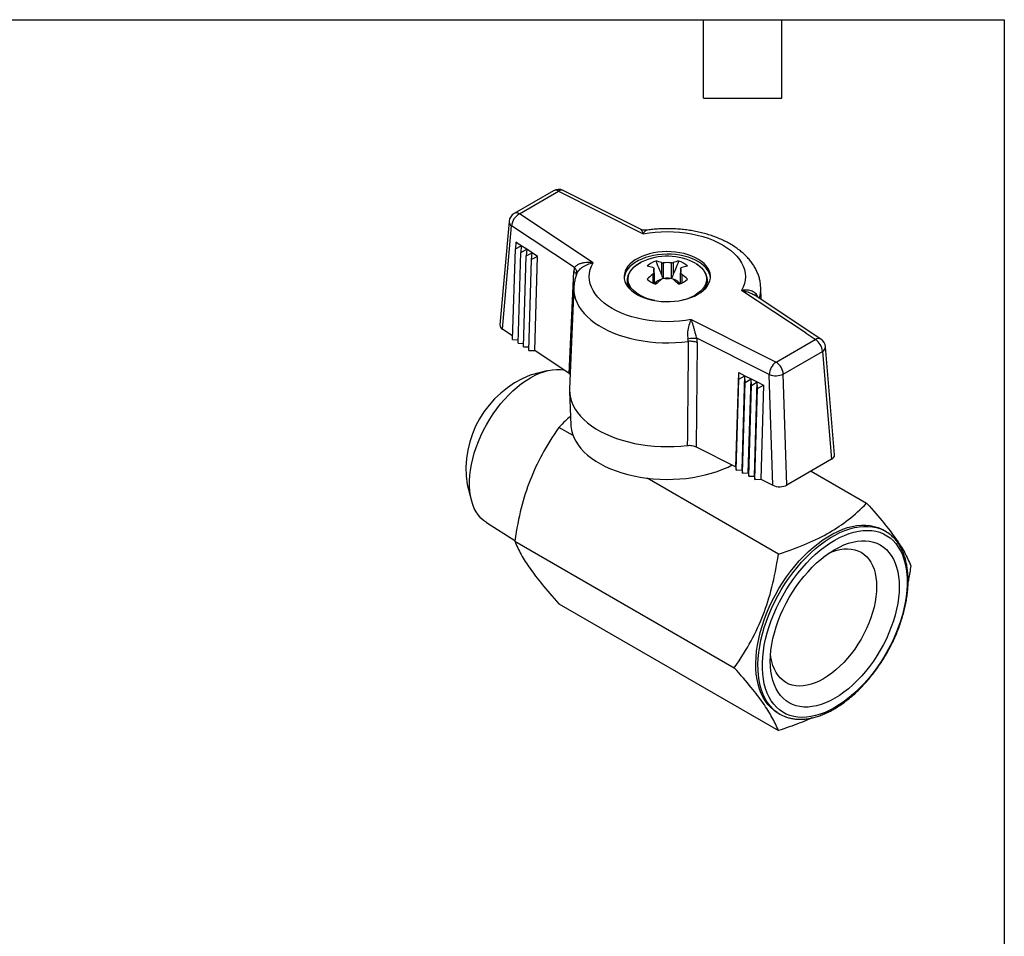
# Model space of a CAD drawing. Header units: inches. Extents: x 0.2 to 10.8, y 0.2 to 8.2.
# Tile 4 of 4: x 7 to 10.8, y 4.7 to 8.2. Entities that reach past the tile are written whole.
import ezdxf

# ---------------------------------------------------------------- set-up
doc = ezdxf.new("R2010")
doc.units = ezdxf.units.IN
doc.header["$MEASUREMENT"] = 0
doc.linetypes.add('SLD-Solid', pattern=[0])
doc.layers.add('TEXT', color=140, linetype='SLD-Solid', lineweight=25)

msp = doc.modelspace()

# ---------------------------------------------------------------- linework, layer by layer
for p, q in [((9.0261, 7.5961), (8.8763, 7.5096)), ((8.896, 7.5077), (9.0458, 7.5942)), ((9.0458, 7.5942), (9.3697, 7.4316)), ((9.3589, 7.4489), (9.0635, 7.5972)), ((9.1776, 7.3207), (8.896, 7.5077)), ((8.8568, 7.479), (8.8218, 7.0829)), ((8.8314, 7.0668), (8.8663, 7.4618)), ((9.1068, 7.3021), (8.8663, 7.4618)), ((9.3587, 7.4491), (9.3589, 7.4488)), ((8.8826, 7.3997), (8.8807, 7.3743)), ((8.8807, 7.3743), (8.9033, 7.3861)), ((8.9033, 7.3861), (8.8826, 7.3997)), ((8.9033, 7.3861), (8.9013, 7.3606)), ((8.9239, 7.3724), (8.9033, 7.3861)), ((8.8703, 7.0271), (8.8807, 7.3743)), ((8.891, 7.0134), (8.9013, 7.3606)), ((8.9013, 7.3606), (8.9239, 7.3724)), ((8.9116, 6.9997), (8.922, 7.347)), ((8.9239, 7.3724), (8.922, 7.347)), ((8.922, 7.347), (8.9446, 7.3587)), ((8.9446, 7.3587), (8.9239, 7.3724)), ((8.9427, 7.3333), (8.9446, 7.3587)), ((8.9653, 7.3451), (8.9427, 7.3333)), ((8.9653, 7.3451), (8.9446, 7.3587)), ((8.9545, 6.985), (8.9653, 7.3451)), ((8.9323, 6.9859), (8.9427, 7.3333)), ((9.4392, 7.3217), (9.4392, 7.2746)), ((9.4457, 7.3201), (9.4457, 7.2615)), ((9.4774, 7.2615), (9.4774, 7.3201)), ((9.4838, 7.3217), (9.4838, 7.2746)), ((9.0866, 6.8974), (9.1045, 7.2875)), ((9.4058, 7.2767), (9.4058, 7.2432)), ((9.4108, 7.2816), (9.4108, 7.2999)), ((9.4108, 7.2816), (9.4108, 7.2411)), ((9.5122, 7.2999), (9.5122, 7.2816)), ((9.5122, 7.2411), (9.5122, 7.2816)), ((9.5172, 7.2767), (9.5172, 7.2432)), ((9.308, 7.253), (9.308, 7.2495)), ((9.4108, 7.2435), (9.4118, 7.2412)), ((9.5122, 7.2435), (9.5112, 7.2411)), ((9.6151, 7.253), (9.615, 7.255)), ((9.6151, 7.2495), (9.615, 7.2482)), ((9.6151, 7.2495), (9.6151, 7.253)), ((9.1042, 7.2263), (9.0876, 6.839)), ((9.9919, 7.051), (9.7455, 7.2147)), ((9.7913, 7.1993), (9.7938, 7.1976)), ((10.0488, 7.0284), (9.7939, 7.1977)), ((9.8208, 7.1798), (9.8188, 7.2263)), ((9.5533, 7.1038), (9.8368, 6.9615)), ((8.8707, 7.0407), (8.8314, 7.0668)), ((9.9924, 7.0512), (9.9919, 7.051)), ((9.9922, 7.0508), (9.9924, 7.0512)), ((10.027, 7.0277), (9.9922, 7.0508)), ((9.9924, 7.0512), (9.9924, 7.0512)), ((8.8703, 7.0271), (8.8914, 7.0263)), ((8.891, 7.0134), (8.912, 7.0125)), ((9.5763, 7.0151), (9.5718, 6.6173)), ((9.8514, 6.8931), (9.5748, 7.0319)), ((9.8772, 6.9412), (10.027, 7.0277)), ((8.9116, 6.9997), (8.9327, 6.9988)), ((8.9323, 6.9859), (8.9545, 6.985)), ((9.0866, 6.8974), (8.9545, 6.985)), ((9.905, 6.8953), (10.0548, 6.9818)), ((10.0548, 6.9818), (10.0898, 6.5697)), ((10.1013, 6.5868), (10.0663, 6.9989)), ((9.8368, 6.9615), (9.8365, 6.9612)), ((9.8365, 6.9612), (9.8372, 6.9613)), ((9.8365, 6.9612), (9.8365, 6.9612)), ((9.8372, 6.9613), (9.8772, 6.9412)), ((9.0005, 6.9075), (8.9371, 6.8909)), ((9.0866, 6.8974), (9.09, 6.8944)), ((9.7236, 6.541), (9.7344, 6.9011)), ((9.7344, 6.9011), (9.7581, 6.8891)), ((9.7355, 6.8756), (9.7344, 6.9011)), ((9.7355, 6.8756), (9.7581, 6.8891)), ((9.7474, 6.5291), (9.7581, 6.8891)), ((9.7581, 6.8891), (9.7819, 6.8771)), ((9.7593, 6.8636), (9.7581, 6.8891)), ((9.8653, 6.47), (9.8514, 6.8931)), ((9.9189, 6.471), (9.905, 6.8953)), ((9.7252, 6.5282), (9.7355, 6.8756)), ((9.749, 6.5163), (9.7593, 6.8636)), ((9.7593, 6.8636), (9.7819, 6.8771)), ((9.7712, 6.5172), (9.7819, 6.8771)), ((9.7727, 6.5044), (9.7831, 6.8516)), ((9.7819, 6.8771), (9.8057, 6.8651)), ((9.7831, 6.8516), (9.7819, 6.8771)), ((9.7831, 6.8516), (9.8057, 6.8651)), ((9.795, 6.5053), (9.8057, 6.8651)), ((9.8057, 6.8651), (9.8294, 6.8531)), ((9.8069, 6.8396), (9.8057, 6.8651)), ((9.8069, 6.8396), (9.8294, 6.8531)), ((9.8294, 6.8531), (9.8187, 6.4933)), ((9.0876, 6.8284), (9.0931, 6.6999)), ((9.7965, 6.4924), (9.8069, 6.8396)), ((9.1012, 6.6604), (9.0473, 6.6915)), ((9.5718, 6.6173), (9.7236, 6.541)), ((10.0898, 6.5697), (9.9189, 6.471)), ((9.7236, 6.541), (9.7252, 6.5282)), ((9.7252, 6.5282), (9.7474, 6.5291)), ((9.7474, 6.5291), (9.749, 6.5163)), ((9.749, 6.5163), (9.7712, 6.5172)), ((9.7712, 6.5172), (9.7727, 6.5044)), ((10.0116, 6.5245), (10.2237, 6.4021)), ((9.8862, 6.2072), (9.384, 6.4971)), ((9.7727, 6.5044), (9.795, 6.5053)), ((9.795, 6.5053), (9.7965, 6.4924)), ((9.7965, 6.4924), (9.8187, 6.4933)), ((9.8187, 6.4933), (9.8653, 6.47)), ((8.696, 6.4732), (8.7133, 6.41)), ((8.7699, 6.3274), (8.8789, 6.2588)), ((10.2952, 6.2944), (10.2869, 6.2992)), ((8.8785, 6.2566), (9.7174, 5.7723)), ((9.0473, 6.0165), (9.8862, 5.5321)), ((9.8833, 5.6002), (9.8917, 5.5954))]:
    msp.add_line(p, q)
at = {"flags": 128}
for points in [[(9.3697, 7.4316), (9.3922, 7.4353), (9.4152, 7.4379), (9.4384, 7.4395), (9.4618, 7.44), (9.4852, 7.4394), (9.5084, 7.4378), (9.5314, 7.4352), (9.5539, 7.4315), (9.5759, 7.4268), (9.5971, 7.4212), (9.6175, 7.4146), (9.637, 7.4071), (9.6553, 7.3987), (9.6725, 7.3895), (9.6884, 7.3796), (9.7029, 7.369), (9.7159, 7.3578), (9.7274, 7.346), (9.7372, 7.3337), (9.7453, 7.321), (9.7516, 7.308), (9.7562, 7.2948), (9.759, 7.2814), (9.7599, 7.2679), (9.759, 7.2544), (9.7563, 7.241), (9.7518, 7.2277), (9.7455, 7.2147)], [(9.5784, 7.2002), (9.5898, 7.2075), (9.5999, 7.2154), (9.6085, 7.2239), (9.6155, 7.2329), (9.6209, 7.2422), (9.6246, 7.2518), (9.6265, 7.2616), (9.6267, 7.2714), (9.6252, 7.2812), (9.6219, 7.2908), (9.617, 7.3002), (9.6104, 7.3093), (9.6022, 7.3179), (9.5925, 7.326), (9.5814, 7.3334), (9.5691, 7.3402), (9.5556, 7.3462), (9.5411, 7.3514), (9.5258, 7.3557), (9.5098, 7.359), (9.4932, 7.3614), (9.4764, 7.3628), (9.4594, 7.3632), (9.4424, 7.3625), (9.4256, 7.3609), (9.4092, 7.3583), (9.3933, 7.3547), (9.3782, 7.3502), (9.364, 7.3448), (9.3508, 7.3386), (9.3387, 7.3316), (9.328, 7.324), (9.3187, 7.3158), (9.3109, 7.3071), (9.3046, 7.2979), (9.3001, 7.2884), (9.2973, 7.2787), (9.2962, 7.2689), (9.2968, 7.2591), (9.2992, 7.2494), (9.3034, 7.2398), (9.3092, 7.2306), (9.3166, 7.2218), (9.3255, 7.2134), (9.3359, 7.2056), (9.3476, 7.1985), (9.3606, 7.1921), (9.3746, 7.1865), (9.3895, 7.1818), (9.4052, 7.178), (9.4215, 7.1751), (9.4382, 7.1732), (9.4551, 7.1723), (9.4721, 7.1724), (9.4891, 7.1736), (9.5057, 7.1757), (9.5218, 7.1788), (9.5373, 7.1829), (9.552, 7.1878), (9.5658, 7.1936), (9.5784, 7.2002)], [(9.6267, 7.2629), (9.6252, 7.2715), (9.6219, 7.2812), (9.617, 7.2906), (9.6104, 7.2996), (9.6022, 7.3082), (9.5925, 7.3163), (9.5814, 7.3238), (9.5691, 7.3306), (9.5556, 7.3366), (9.5411, 7.3417), (9.5258, 7.346), (9.5098, 7.3494), (9.4932, 7.3517), (9.4764, 7.3531), (9.4594, 7.3535), (9.4424, 7.3529), (9.4256, 7.3512), (9.4092, 7.3486), (9.3933, 7.345), (9.3782, 7.3405), (9.364, 7.3351), (9.3508, 7.3289), (9.3387, 7.322), (9.328, 7.3144), (9.3187, 7.3061), (9.3109, 7.2974), (9.3046, 7.2883), (9.3001, 7.2788), (9.2973, 7.2691), (9.2964, 7.2629)], [(9.5533, 7.1038), (9.5308, 7.1001), (9.5078, 7.0975), (9.4846, 7.0959), (9.4612, 7.0954), (9.4378, 7.096), (9.4146, 7.0976), (9.3916, 7.1002), (9.3691, 7.1039), (9.3472, 7.1086), (9.3259, 7.1142), (9.3055, 7.1208), (9.2861, 7.1283), (9.2677, 7.1367), (9.2505, 7.1459), (9.2346, 7.1558), (9.2201, 7.1664), (9.2071, 7.1776), (9.1957, 7.1894), (9.1859, 7.2017), (9.1777, 7.2144), (9.1714, 7.2274), (9.1668, 7.2406), (9.164, 7.254), (9.1631, 7.2675), (9.164, 7.281), (9.1667, 7.2944), (9.1712, 7.3077), (9.1776, 7.3207)], [(9.4133, 7.1764), (9.4022, 7.1788), (9.3877, 7.183), (9.374, 7.1881), (9.3613, 7.1939), (9.3499, 7.2006), (9.3397, 7.2079), (9.3309, 7.2158), (9.3237, 7.2242), (9.3181, 7.233), (9.3142, 7.2421), (9.312, 7.2514), (9.3116, 7.2607), (9.3129, 7.2701), (9.316, 7.2793), (9.3207, 7.2882), (9.3271, 7.2969), (9.3351, 7.305), (9.3446, 7.3126), (9.3554, 7.3196), (9.362, 7.3232)], [(9.5708, 7.3177), (9.5732, 7.3162), (9.5833, 7.3089), (9.5921, 7.301), (9.5993, 7.2926), (9.6049, 7.2838), (9.6088, 7.2747), (9.611, 7.2654), (9.6114, 7.256), (9.6101, 7.2467), (9.6071, 7.2375), (9.6023, 7.2285), (9.5959, 7.2199), (9.5879, 7.2118), (9.5784, 7.2041), (9.5676, 7.1972)], [(9.6128, 7.2338), (9.6122, 7.2316), (9.6097, 7.2253)], [(9.1042, 7.2263), (9.1041, 7.2247), (9.1046, 7.2103), (9.1067, 7.1959), (9.1107, 7.1817), (9.1163, 7.1677), (9.1236, 7.1539), (9.1325, 7.1405), (9.1431, 7.1274), (9.1551, 7.1149), (9.1687, 7.1028), (9.1837, 7.0913), (9.2001, 7.0804), (9.2177, 7.0703), (9.2365, 7.0608), (9.2565, 7.0521), (9.2774, 7.0443), (9.2992, 7.0373), (9.3218, 7.0312), (9.345, 7.0261), (9.3689, 7.0219), (9.3932, 7.0186), (9.4178, 7.0164), (9.4426, 7.0151), (9.4676, 7.0148), (9.4925, 7.0156), (9.5172, 7.0173), (9.5417, 7.0201)], [(8.7699, 6.3274), (8.7591, 6.3351), (8.7487, 6.3447), (8.7393, 6.3557), (8.7309, 6.3681), (8.7236, 6.3817), (8.7175, 6.3966), (8.7126, 6.4127), (8.7089, 6.4298), (8.7064, 6.4478), (8.7052, 6.4668), (8.7052, 6.4865), (8.7064, 6.5069), (8.7089, 6.5278), (8.7126, 6.5492), (8.7175, 6.5709), (8.7236, 6.5929), (8.7309, 6.6149), (8.7393, 6.6369), (8.7487, 6.6588), (8.7591, 6.6804), (8.7705, 6.7017), (8.7828, 6.7225), (8.7959, 6.7427), (8.8098, 6.7621), (8.8244, 6.7808), (8.8396, 6.7986), (8.8553, 6.8154), (8.8714, 6.8311), (8.8879, 6.8456), (8.9047, 6.8589), (8.9217, 6.8708), (8.9388, 6.8814), (8.9558, 6.8905), (8.9728, 6.8982), (8.9896, 6.9043), (9.0061, 6.9088), (9.0223, 6.9118), (9.038, 6.9132), (9.0532, 6.9129), (9.0653, 6.9115)], [(9.0876, 6.839), (9.0875, 6.8339), (9.0884, 6.8191), (9.091, 6.8044), (9.0953, 6.7899), (9.1013, 6.7756), (9.109, 6.7615), (9.1184, 6.7478), (9.1294, 6.7344), (9.1419, 6.7216), (9.1559, 6.7092), (9.1714, 6.6975), (9.1882, 6.6863), (9.2062, 6.6759), (9.2255, 6.6662), (9.2459, 6.6573), (9.2672, 6.6492), (9.2895, 6.642), (9.3126, 6.6356), (9.3364, 6.6302), (9.3608, 6.6258), (9.3856, 6.6223), (9.4108, 6.6198), (9.4362, 6.6183), (9.4618, 6.6178), (9.4873, 6.6183), (9.5127, 6.6198), (9.5379, 6.6224)], [(9.0931, 6.6999), (9.0933, 6.6959), (9.0953, 6.6813), (9.099, 6.6668), (9.1045, 6.6524), (9.1116, 6.6383), (9.1204, 6.6246), (9.1309, 6.6112), (9.1429, 6.5982), (9.1564, 6.5858), (9.1714, 6.5739), (9.1878, 6.5627), (9.2055, 6.5521), (9.2244, 6.5423), (9.2444, 6.5332), (9.2654, 6.525), (9.2874, 6.5176), (9.3103, 6.5111), (9.3338, 6.5056), (9.358, 6.501), (9.3826, 6.4973), (9.4076, 6.4947), (9.4329, 6.493), (9.4583, 6.4924), (9.4838, 6.4928), (9.5091, 6.4942), (9.5342, 6.4966), (9.5589, 6.5), (9.5832, 6.5043), (9.6069, 6.5096), (9.6299, 6.5159), (9.6522, 6.5231), (9.6735, 6.5311), (9.6938, 6.5399), (9.7099, 6.548)], [(9.8833, 5.6002), (9.8817, 5.6012), (9.8689, 5.6099), (9.8571, 5.62), (9.8462, 5.6316), (9.8364, 5.6446), (9.8277, 5.6589), (9.8201, 5.6745), (9.8137, 5.6912), (9.8085, 5.7091), (9.8045, 5.7281), (9.8017, 5.748), (9.8001, 5.7689), (9.7998, 5.7905), (9.8007, 5.8128), (9.8029, 5.8357), (9.8063, 5.8591), (9.811, 5.8829), (9.8168, 5.907), (9.8238, 5.9312), (9.8319, 5.9556), (9.8412, 5.9799), (9.8515, 6.0041), (9.8628, 6.0281), (9.8752, 6.0517), (9.8884, 6.0749), (9.9025, 6.0975), (9.9174, 6.1195), (9.933, 6.1407), (9.9493, 6.1611), (9.9662, 6.1806), (9.9836, 6.1991), (10.0014, 6.2164), (10.0196, 6.2327), (10.0381, 6.2476), (10.0568, 6.2613), (10.0757, 6.2736), (10.0945, 6.2845), (10.1134, 6.2939), (10.1321, 6.3019), (10.1506, 6.3082), (10.1688, 6.3131), (10.1866, 6.3163), (10.204, 6.3179), (10.2209, 6.3179), (10.2372, 6.3163), (10.2528, 6.3131), (10.2677, 6.3083), (10.2818, 6.302), (10.2869, 6.2992)], [(9.8718, 5.6094), (9.8654, 5.6152), (9.8546, 5.6268), (9.8448, 5.6397), (9.8361, 5.6541), (9.8285, 5.6696), (9.8221, 5.6864), (9.8168, 5.7043), (9.8128, 5.7233), (9.81, 5.7432), (9.8085, 5.764), (9.8081, 5.7856), (9.8091, 5.8079), (9.8113, 5.8308), (9.8147, 5.8542), (9.8193, 5.878), (9.8251, 5.9021), (9.8321, 5.9264), (9.8403, 5.9508), (9.8495, 5.9751), (9.8599, 5.9993), (9.8712, 6.0233), (9.8835, 6.0469), (9.8967, 6.0701), (9.9108, 6.0927), (9.9257, 6.1147), (9.9414, 6.1359), (9.9576, 6.1563), (9.9745, 6.1758), (9.9919, 6.1942), (10.0098, 6.2116), (10.028, 6.2278), (10.0465, 6.2428), (10.0652, 6.2565), (10.084, 6.2688), (10.1029, 6.2797), (10.1217, 6.2891), (10.1404, 6.297), (10.1589, 6.3034), (10.1771, 6.3082), (10.195, 6.3115), (10.2124, 6.3131), (10.2293, 6.3131), (10.2456, 6.3115), (10.2612, 6.3083), (10.273, 6.3047)], [(10.1018, 5.6202), (10.0833, 5.6102), (10.0649, 5.6018), (10.0466, 5.5948), (10.0286, 5.5893), (10.0109, 5.5855), (9.9937, 5.5832), (9.9769, 5.5825), (9.9606, 5.5834), (9.945, 5.5859), (9.9301, 5.5899), (9.916, 5.5956), (9.9027, 5.6028), (9.8903, 5.6115), (9.8788, 5.6216), (9.8683, 5.6332), (9.8589, 5.6461), (9.8505, 5.6604), (9.8433, 5.6759), (9.8372, 5.6926), (9.8324, 5.7104), (9.8287, 5.7292), (9.8262, 5.749), (9.825, 5.7696), (9.825, 5.791), (9.8262, 5.813), (9.8287, 5.8356), (9.8324, 5.8587), (9.8372, 5.8821), (9.8433, 5.9058), (9.8505, 5.9297), (9.8589, 5.9536), (9.8683, 5.9774), (9.8788, 6.0011), (9.8903, 6.0245), (9.9027, 6.0475), (9.916, 6.07), (9.9301, 6.092), (9.945, 6.1133), (9.9606, 6.1338), (9.9769, 6.1534), (9.9937, 6.1721), (10.0109, 6.1898), (10.0286, 6.2063), (10.0466, 6.2217), (10.0649, 6.2358), (10.0833, 6.2486), (10.1018, 6.2599), (10.1203, 6.2699), (10.1387, 6.2784), (10.157, 6.2854), (10.175, 6.2908), (10.1927, 6.2947), (10.2099, 6.297), (10.2267, 6.2977), (10.243, 6.2968), (10.2586, 6.2943), (10.2735, 6.2902), (10.2876, 6.2846), (10.3009, 6.2774), (10.3133, 6.2687), (10.3248, 6.2586), (10.3353, 6.247), (10.3447, 6.234), (10.3531, 6.2198), (10.3603, 6.2043), (10.3664, 6.1876), (10.3713, 6.1698), (10.3749, 6.151), (10.3774, 6.1312), (10.3786, 6.1106), (10.3786, 6.0892), (10.3774, 6.0672), (10.3749, 6.0446), (10.3713, 6.0215), (10.3664, 5.998), (10.3603, 5.9743), (10.3531, 5.9505), (10.3447, 5.9266), (10.3353, 5.9028), (10.3248, 5.8791), (10.3133, 5.8557), (10.3009, 5.8327), (10.2876, 5.8101), (10.2735, 5.7882), (10.2586, 5.7669), (10.243, 5.7464), (10.2267, 5.7267), (10.2099, 5.708), (10.1927, 5.6904), (10.175, 5.6738), (10.157, 5.6585), (10.1387, 5.6444), (10.1203, 5.6316), (10.1018, 5.6202)], [(10.1018, 5.6556), (10.0842, 5.6462), (10.0667, 5.6382), (10.0494, 5.6318), (10.0324, 5.627), (10.0157, 5.6238), (9.9995, 5.6222), (9.9837, 5.6222), (9.9686, 5.6238), (9.9542, 5.6271), (9.9405, 5.6319), (9.9276, 5.6383), (9.9156, 5.6463), (9.9046, 5.6557), (9.8945, 5.6666), (9.8856, 5.6789), (9.8777, 5.6925), (9.871, 5.7074), (9.8654, 5.7235), (9.8611, 5.7406), (9.8579, 5.7588), (9.8561, 5.7779), (9.8554, 5.7979), (9.8561, 5.8185), (9.8579, 5.8398), (9.8611, 5.8616), (9.8654, 5.8838), (9.871, 5.9062), (9.8777, 5.9289), (9.8856, 5.9516), (9.8945, 5.9742), (9.9046, 5.9967), (9.9156, 6.0189), (9.9276, 6.0407), (9.9405, 6.062), (9.9542, 6.0826), (9.9686, 6.1025), (9.9837, 6.1216), (9.9995, 6.1398), (10.0157, 6.1569), (10.0324, 6.173), (10.0494, 6.1878), (10.0667, 6.2014), (10.0842, 6.2137), (10.1018, 6.2246), (10.1194, 6.234), (10.1369, 6.2419), (10.1542, 6.2483), (10.1712, 6.2531), (10.1879, 6.2563), (10.2042, 6.258), (10.2199, 6.2579), (10.235, 6.2563), (10.2495, 6.2531), (10.2631, 6.2482), (10.276, 6.2418), (10.288, 6.2339), (10.299, 6.2244), (10.3091, 6.2135), (10.318, 6.2013), (10.3259, 6.1876), (10.3326, 6.1728), (10.3382, 6.1567), (10.3425, 6.1395), (10.3457, 6.1214), (10.3476, 6.1022), (10.3482, 6.0823), (10.3476, 6.0617), (10.3457, 6.0404), (10.3425, 6.0186), (10.3382, 5.9964), (10.3326, 5.9739), (10.3259, 5.9513), (10.318, 5.9286), (10.3091, 5.9059), (10.299, 5.8834), (10.288, 5.8613), (10.276, 5.8395), (10.2631, 5.8182), (10.2495, 5.7976), (10.235, 5.7776), (10.2199, 5.7585), (10.2042, 5.7404), (10.1879, 5.7232), (10.1712, 5.7072), (10.1542, 5.6923), (10.1369, 5.6787), (10.1194, 5.6664), (10.1018, 5.6556)], [(10.0792, 6.2103), (10.0904, 6.2151), (10.1061, 6.2206), (10.1215, 6.2244), (10.1364, 6.2267), (10.1509, 6.2273), (10.1648, 6.2264), (10.1781, 6.2238), (10.1906, 6.2196), (10.2024, 6.2139), (10.2132, 6.2066), (10.2231, 6.1978), (10.2319, 6.1876), (10.2397, 6.1761), (10.2464, 6.1632), (10.2519, 6.1491), (10.2563, 6.1339), (10.2594, 6.1176), (10.2613, 6.1004), (10.2619, 6.0823), (10.2613, 6.0635), (10.2594, 6.0442), (10.2563, 6.0243), (10.2519, 6.004), (10.2464, 5.9836), (10.2397, 5.963), (10.2319, 5.9424), (10.2231, 5.922), (10.2132, 5.9018), (10.2024, 5.882), (10.1906, 5.8627), (10.1781, 5.8441), (10.1648, 5.8262), (10.1509, 5.8092), (10.1364, 5.7931), (10.1215, 5.7781), (10.1061, 5.7642), (10.0904, 5.7516), (10.0746, 5.7402), (10.0587, 5.7303)], [(10.0587, 5.7303), (10.0427, 5.7218), (10.0269, 5.7149), (10.0112, 5.7094), (9.9959, 5.7055), (9.9809, 5.7033), (9.9664, 5.7026), (9.9525, 5.7036), (9.9392, 5.7062), (9.9267, 5.7103), (9.915, 5.7161), (9.9041, 5.7234), (9.8942, 5.7321), (9.8854, 5.7423), (9.8776, 5.7539), (9.8709, 5.7668), (9.8654, 5.7809), (9.861, 5.7961), (9.8579, 5.8124), (9.8565, 5.8246)]]:
    msp.add_lwpolyline(points, dxfattribs=at)
for centre, radius, start, end in [((9.0458, 7.562), 0.0394, 63.3512, 119.9973), ((9.0343, 7.5784), 0.0195, 53.9547, 114.7348), ((9.0572, 7.5805), 0.0179, 69.6667, 129.8734), ((8.896, 7.4755), 0.0394, 119.9973, 174.9485), ((8.9236, 7.4573), 0.0575, 118.6954, 175.5339), ((8.8845, 7.4925), 0.019, 53.0307, 115.6588), ((8.8762, 7.4785), 0.0195, 178.4915, 239.3175), ((9.461, 7.1158), 0.2298, 61.4819, 115.5332), ((9.4414, 7.2481), 0.0828, 106.523, 133.4716), ((9.3521, 7.1447), 0.1667, 71.1788, 78.7979), ((9.3855, 7.1639), 0.1667, 71.1788, 78.7979), ((9.4615, 7.231), 0.0904, 79.9068, 100.0932), ((9.5376, 7.1639), 0.1667, 101.2021, 108.8212), ((9.4816, 7.2481), 0.0828, 46.5284, 73.477), ((9.571, 7.1447), 0.1667, 101.2021, 108.8212), ((9.6325, 6.9994), 0.3582, 129.2668, 133.8413), ((9.427, 7.2908), 0.0186, 150.5961, 209.4039), ((9.496, 7.2908), 0.0186, 330.5961, 29.4039), ((9.2905, 6.9994), 0.3582, 46.1587, 50.7332), ((9.3667, 7.2542), 0.0587, 181.4288, 218.5291), ((9.3627, 7.2498), 0.0547, 180.3748, 207.9709), ((9.3648, 7.2495), 0.0568, 191.436, 205.1588), ((9.4414, 7.3178), 0.0828, 226.5284, 253.477), ((9.4494, 7.2131), 0.0458, 100.7463, 143.4795), ((9.6659, 6.9801), 0.3582, 129.2668, 133.8413), ((9.4615, 7.3505), 0.0904, 259.9068, 280.0932), ((9.4615, 7.1702), 0.0912, 83.0561, 96.9439), ((9.2571, 6.9801), 0.3582, 46.1587, 50.7332), ((9.4741, 7.2137), 0.045, 36.3421, 77.5354), ((9.4816, 7.3178), 0.0828, 286.523, 313.4716), ((9.5566, 7.2541), 0.0585, 321.405, 358.9173), ((9.5598, 7.25), 0.0553, 332.1424, 358.1501), ((9.4743, 7.3661), 0.193, 280.5739, 298.9083), ((9.6968, 7.2213), 0.1222, 342.5784, 2.4584), ((10.0385, 7.0101), 0.021, 60.4569, 122.9594), ((9.994, 6.9764), 0.0611, 5.0795, 57.2307), ((10.027, 6.9956), 0.0394, 4.8553, 56.4121), ((10.0466, 6.9997), 0.0197, 294.7112, 357.7082), ((9.9161, 6.8894), 0.0648, 126.8777, 176.7482), ((9.8442, 6.8899), 0.0611, 5.0795, 57.2307), ((9.0787, 6.5307), 0.387, 111.4631, 188.5423), ((9.8756, 6.9559), 0.0673, 248.9216, 295.8471), ((10.2275, 6.177), 0.1355, 49.8982, 70.3799), ((9.9594, 5.7127), 0.1355, 229.6972, 250.3083)]:
    msp.add_arc(centre, radius, start, end)
for centre, major_axis, ratio, start_param, end_param in [((9.1743, 7.2389), (-0.0522, 0.0852), 0.545617, 0.469094, 0.677722), ((8.8612, 7.0817), (0.0395, -0.0001), 0.576067, 3.091707, 3.857969), ((9.9922, 7.0187), (0.0077, 0.042), 0.201726, 0.721748, 0.736399), ((9.46, 7.0434), (0.0794, -0.0342), 0.565541, 0.225307, 0.413849), ((9.4959, 7.0533), (-0.065, 0.0759), 0.624859, 3.761176, 3.969805), ((9.8372, 6.9292), (0.0462, 0.0119), 0.661984, 1.401632, 1.416284), ((10.0618, 6.5857), (0.0395, -0.0001), 0.576067, 5.500823, 6.333072), ((9.8911, 6.4871), (0.0394, -0.0001), 0.578506, 3.999985, 5.498723)]:
    msp.add_ellipse(centre, major_axis=major_axis, ratio=ratio, start_param=start_param, end_param=end_param)
for points, knots in [([(9.3818, 7.4452), (9.3779, 7.445), (9.37, 7.4444), (9.3626, 7.4474), (9.3589, 7.449)], [0, 0, 0, 0, 0.487482, 1, 1, 1, 1]), ([(9.3589, 7.4488), (9.3606, 7.4474), (9.3642, 7.4444), (9.3678, 7.436), (9.3697, 7.4316)], [0, 0, 0, 0, 0.47963, 1, 1, 1, 1]), ([(9.3697, 7.4316), (9.371, 7.4337), (9.3734, 7.4376), (9.3767, 7.4418), (9.3796, 7.4445), (9.3811, 7.4449), (9.3817, 7.4451)], [0, 0, 0, 0, 0.274769, 0.528329, 0.79015, 1, 1, 1, 1]), ([(9.8187, 7.2266), (9.8185, 7.2305), (9.818, 7.2396), (9.8155, 7.2538), (9.8114, 7.2691), (9.8057, 7.2842), (9.7986, 7.299), (9.7899, 7.3134), (9.7798, 7.3274), (9.7683, 7.3409), (9.7553, 7.3539), (9.7409, 7.3663), (9.7252, 7.378), (9.7083, 7.389), (9.6902, 7.3992), (9.6711, 7.4086), (9.6512, 7.417), (9.6304, 7.4246), (9.6089, 7.4312), (9.5869, 7.4369), (9.5643, 7.4416), (9.5413, 7.4454), (9.518, 7.4482), (9.4945, 7.45), (9.4709, 7.4509), (9.4472, 7.4508), (9.4236, 7.4497), (9.4017, 7.4479), (9.3879, 7.446), (9.3817, 7.4451)], [0, 0, 0, 0, 0.0251728, 0.0595175, 0.0939756, 0.1287114, 0.1638711, 0.1995722, 0.2358923, 0.2728594, 0.3104467, 0.348577, 0.3871368, 0.4259977, 0.465037, 0.5041519, 0.543249, 0.582287, 0.6212447, 0.6601153, 0.6989019, 0.7376142, 0.7762658, 0.8148728, 0.8534528, 0.8920243, 0.9306054, 0.9692098, 1, 1, 1, 1]), ([(9.1317, 7.3181), (9.1279, 7.3169), (9.1244, 7.3155), (9.1171, 7.3119), (9.1136, 7.3095), (9.1092, 7.3054), (9.1078, 7.3037), (9.1068, 7.3021)], [0.5235308, 0.5235308, 0.5235308, 0.5235308, 0.675, 0.675, 0.875, 0.875, 1, 1, 1, 1]), ([(9.1157, 7.279), (9.1161, 7.2803), (9.1175, 7.2839), (9.122, 7.2902), (9.1286, 7.2973), (9.1367, 7.3038), (9.1459, 7.3096), (9.1559, 7.3143), (9.1665, 7.3182), (9.1738, 7.3199), (9.1776, 7.3207)], [0, 0, 0, 0, 0.070718, 0.197896, 0.3224, 0.453745, 0.583375, 0.721411, 0.855127, 1, 1, 1, 1]), ([(9.1776, 7.3207), (9.1665, 7.3222), (9.1554, 7.3223), (9.1405, 7.3203), (9.1359, 7.3193), (9.1317, 7.3181)], [0, 0, 0, 0, 0.355, 0.355, 0.5235186, 0.5235186, 0.5235186, 0.5235186]), ([(9.3612, 7.3229), (9.3612, 7.3229), (9.357, 7.321), (9.3497, 7.3165), (9.3394, 7.3094), (9.3305, 7.3016), (9.3229, 7.2933), (9.3167, 7.2844), (9.3121, 7.2753), (9.3092, 7.2659), (9.3079, 7.2583), (9.3081, 7.2539), (9.3082, 7.2527)], [0, 0, 0, 0, 0.000084, 0.120923, 0.241925, 0.362945, 0.483701, 0.603794, 0.722757, 0.84023, 0.956195, 1, 1, 1, 1]), ([(9.4178, 7.3275), (9.4229, 7.3149), (9.4269, 7.3049), (9.4338, 7.2878), (9.4367, 7.2808), (9.4392, 7.2746)], [0, 0, 0, 0, 0.5, 0.5, 1, 1, 1, 1]), ([(9.5052, 7.3275), (9.5001, 7.3149), (9.4961, 7.3049), (9.4892, 7.2878), (9.4863, 7.2808), (9.4838, 7.2746)], [0, 0, 0, 0, 0.5, 0.5, 1, 1, 1, 1]), ([(9.6148, 7.2552), (9.6149, 7.2562), (9.6149, 7.2603), (9.6134, 7.2675), (9.6103, 7.2767), (9.6056, 7.2856), (9.5994, 7.2942), (9.5918, 7.3023), (9.5829, 7.31), (9.576, 7.3146), (9.5725, 7.3169)], [0, 0, 0, 0, 0.04248, 0.176292, 0.310342, 0.445507, 0.582258, 0.720588, 0.860149, 1, 1, 1, 1]), ([(9.1155, 7.279), (9.1137, 7.2741), (9.11, 7.264), (9.1065, 7.2484), (9.1045, 7.2357), (9.1044, 7.2284), (9.1044, 7.2263)], [0, 0, 0, 0, 0.290235, 0.59118, 0.887918, 1, 1, 1, 1]), ([(9.1139, 7.2743), (9.1135, 7.2759), (9.1126, 7.2807), (9.1077, 7.2848), (9.1045, 7.2875)], [0, 0, 0, 0, 0.34834, 1, 1, 1, 1]), ([(9.1151, 7.2797), (9.1154, 7.2809), (9.1162, 7.2844), (9.1147, 7.2903), (9.1116, 7.2967), (9.1084, 7.3003), (9.1068, 7.3021)], [0, 0, 0, 0, 0.160195, 0.486511, 0.743245, 1, 1, 1, 1]), ([(9.4392, 7.2746), (9.4405, 7.2716), (9.4424, 7.267), (9.4443, 7.2625), (9.4449, 7.2611)], [0, 0, 0, 0, 0.679379, 1, 1, 1, 1]), ([(9.4838, 7.2746), (9.4825, 7.2716), (9.4806, 7.267), (9.4787, 7.2625), (9.4781, 7.2611)], [0, 0, 0, 0, 0.678487, 1, 1, 1, 1]), ([(9.3082, 7.2493), (9.3081, 7.2473), (9.308, 7.2436), (9.3089, 7.24), (9.3093, 7.2384)], [0, 0, 0, 0, 0.543592, 1, 1, 1, 1]), ([(9.6126, 7.2335), (9.6129, 7.2342), (9.6142, 7.2381), (9.615, 7.243), (9.6149, 7.2471), (9.6149, 7.2481)], [0, 0, 0, 0, 0.156389, 0.804337, 1, 1, 1, 1]), ([(9.8073, 7.1887), (9.8069, 7.1904), (9.8055, 7.1952), (9.8011, 7.2016), (9.7944, 7.2078), (9.7864, 7.2122), (9.7771, 7.2152), (9.7672, 7.2165), (9.7565, 7.2165), (9.7492, 7.2153), (9.7455, 7.2147)], [0, 0, 0, 0, 0.069354, 0.196718, 0.321405, 0.452943, 0.582764, 0.721002, 0.854914, 1, 1, 1, 1]), ([(9.7455, 7.2147), (9.7565, 7.2132), (9.7676, 7.2103), (9.7825, 7.2042), (9.7871, 7.2019), (9.7913, 7.1993)], [0, 0, 0, 0, 0.355, 0.355, 0.5235186, 0.5235186, 0.5235186, 0.5235186]), ([(9.5533, 7.1038), (9.5498, 7.0978), (9.5465, 7.0902), (9.5414, 7.0737), (9.5396, 7.065), (9.5383, 7.0506), (9.5383, 7.0451), (9.5391, 7.0364), (9.5397, 7.0332), (9.5405, 7.0301)], [0, 0, 0, 0, 0.355, 0.355, 0.675, 0.675, 0.875, 0.875, 1, 1, 1, 1]), ([(9.5644, 7.0683), (9.5632, 7.0727), (9.5621, 7.0769), (9.5585, 7.0896), (9.556, 7.0974), (9.5533, 7.1038)], [0, 0, 0, 0, 0.1685186, 0.1685186, 0.5235186, 0.5235186, 0.5235186, 0.5235186]), ([(9.5748, 7.0319), (9.5737, 7.0347), (9.5728, 7.0377), (9.5703, 7.0459), (9.5689, 7.0511), (9.5664, 7.0604), (9.5654, 7.0644), (9.5644, 7.0683)], [0.5235307, 0.5235307, 0.5235307, 0.5235307, 0.6485307, 0.6485307, 0.8485307, 0.8485307, 1, 1, 1, 1]), ([(9.5417, 7.0201), (9.5415, 6.9949), (9.5412, 6.9698), (9.541, 6.9447), (9.5407, 6.916), (9.5405, 6.8873), (9.5402, 6.8585), (9.54, 6.8406), (9.5398, 6.8227), (9.5397, 6.8047), (9.5396, 6.7957), (9.5395, 6.7868), (9.5394, 6.7778), (9.5393, 6.7634), (9.5391, 6.7491), (9.539, 6.7347), (9.5388, 6.7117), (9.5386, 6.6888), (9.5383, 6.6658), (9.5382, 6.6513), (9.5381, 6.6368), (9.5379, 6.6224)], [0, 0, 0, 0, 0.18952, 0.18952, 0.18952, 0.406114, 0.406114, 0.406114, 0.541486, 0.541486, 0.541486, 0.609171, 0.609171, 0.609171, 0.717468, 0.717468, 0.717468, 0.890744, 0.890744, 0.890744, 1, 1, 1, 1]), ([(9.0917, 6.7339), (9.0848, 6.7279), (9.0692, 6.714), (9.0552, 6.6997), (9.0473, 6.6915)], [0, 0, 0, 0, 0.435355, 1, 1, 1, 1]), ([(9.0473, 6.6915), (9.0217, 6.6551), (9.0008, 6.6214), (8.9649, 6.5553), (8.9498, 6.5228), (8.9237, 6.4555), (8.9127, 6.4207), (8.8935, 6.3449), (8.8854, 6.3038), (8.8785, 6.2566)], [0, 0, 0, 0, 0.25, 0.25, 0.5, 0.5, 0.75, 0.75, 1, 1, 1, 1]), ([(9.5379, 6.6224), (9.5409, 6.6227), (9.5439, 6.6229), (9.5499, 6.6228), (9.5529, 6.6225), (9.5588, 6.6217), (9.5616, 6.621), (9.567, 6.6194), (9.5695, 6.6184), (9.5718, 6.6173)], [0, 0, 0, 0, 0.02301859, 0.02301859, 0.04603172, 0.04603172, 0.06904826, 0.06904826, 0.09206968, 0.09206968, 0.09206968, 0.09206968]), ([(9.8862, 6.2072), (9.9281, 6.2206), (9.9634, 6.2336), (10.0269, 6.2606), (10.055, 6.2745), (10.1072, 6.3047), (10.1313, 6.3209), (10.178, 6.3575), (10.2006, 6.3779), (10.2237, 6.4021)], [0, 0, 0, 0, 0.25, 0.25, 0.5, 0.5, 0.75, 0.75, 1, 1, 1, 1]), ([(10.2237, 6.4021), (10.2494, 6.3736), (10.2702, 6.3493), (10.3061, 6.3052), (10.3212, 6.2855), (10.3473, 6.2484), (10.3583, 6.231), (10.3775, 6.1966), (10.3856, 6.1797), (10.3925, 6.162)], [0, 0, 0, 0, 0.25, 0.25, 0.5, 0.5, 0.75, 0.75, 1, 1, 1, 1]), ([(8.8785, 6.2566), (8.8854, 6.2389), (8.8935, 6.222), (8.9127, 6.1876), (8.9237, 6.1702), (8.9498, 6.133), (8.9649, 6.1133), (9.0008, 6.0693), (9.0217, 6.045), (9.0473, 6.0165)], [0, 0, 0, 0, 0.25, 0.25, 0.5, 0.5, 0.75, 0.75, 1, 1, 1, 1]), ([(9.9151, 5.5847), (9.916, 5.5844), (9.9215, 5.5821), (9.9323, 5.5794), (9.9475, 5.5766), (9.9634, 5.5753), (9.9797, 5.5755), (9.9966, 5.5771), (10.0138, 5.5802), (10.0313, 5.5847), (10.049, 5.5907), (10.067, 5.598), (10.085, 5.6067), (10.103, 5.6167), (10.121, 5.6281), (10.1389, 5.6406), (10.1566, 5.6543), (10.174, 5.6692), (10.1911, 5.6851), (10.2078, 5.702), (10.2241, 5.7199), (10.2399, 5.7386), (10.2551, 5.7581), (10.2696, 5.7784), (10.2835, 5.7992), (10.2967, 5.8207), (10.3091, 5.8426), (10.3206, 5.8649), (10.3313, 5.8875), (10.341, 5.9104), (10.3498, 5.9333), (10.3576, 5.9564), (10.3644, 5.9794), (10.3702, 6.0022), (10.3748, 6.0249), (10.3784, 6.0472), (10.3809, 6.0692), (10.3822, 6.0907), (10.3824, 6.1116), (10.3814, 6.132), (10.3794, 6.1516), (10.3761, 6.1704), (10.3718, 6.1884), (10.3663, 6.2054), (10.3597, 6.2214), (10.3521, 6.2363), (10.3434, 6.25), (10.3337, 6.2625), (10.3245, 6.2725), (10.3182, 6.2777), (10.3158, 6.2797)], [0, 0, 0, 0, 0.003874, 0.024729, 0.045644, 0.066642, 0.087738, 0.10893, 0.130209, 0.151559, 0.172963, 0.194404, 0.215867, 0.237341, 0.258816, 0.280287, 0.301751, 0.323207, 0.344653, 0.36609, 0.387519, 0.408941, 0.430357, 0.451768, 0.473176, 0.494581, 0.515987, 0.537392, 0.5588, 0.580211, 0.601627, 0.623049, 0.644479, 0.665917, 0.687366, 0.708826, 0.730298, 0.751781, 0.773275, 0.794778, 0.816286, 0.83779, 0.85928, 0.880742, 0.902159, 0.923513, 0.944785, 0.965959, 0.98703, 1, 1, 1, 1]), ([(9.7174, 5.7723), (9.7431, 5.8087), (9.7639, 5.8424), (9.7999, 5.9086), (9.8149, 5.941), (9.841, 6.0083), (9.8521, 6.0431), (9.8712, 6.1189), (9.8793, 6.16), (9.8862, 6.2072)], [0, 0, 0, 0, 0.25, 0.25, 0.5, 0.5, 0.75, 0.75, 1, 1, 1, 1]), ([(10.3925, 6.162), (10.39, 6.1451), (10.387, 6.1245), (10.3828, 6.1043), (10.3821, 6.1007)], [0, 0, 0, 0, 0.822266, 1, 1, 1, 1]), ([(9.8862, 5.5321), (9.8793, 5.5498), (9.8712, 5.5668), (9.8521, 5.6011), (9.841, 5.6186), (9.8149, 5.6557), (9.7999, 5.6754), (9.7639, 5.7195), (9.7431, 5.7437), (9.7174, 5.7723)], [0, 0, 0, 0, 0.25, 0.25, 0.5, 0.5, 0.75, 0.75, 1, 1, 1, 1]), ([(10.0143, 5.5806), (10.0097, 5.5785), (9.9941, 5.5713), (9.9653, 5.5597), (9.9273, 5.5456), (9.9003, 5.5367), (9.8862, 5.5321)], [0, 0, 0, 0, 0.114757, 0.391067, 0.68419, 1, 1, 1, 1])]:
    msp.add_open_spline(points, degree=3, knots=knots)
for points in [[(9.4392, 7.3217), (9.4412, 7.3211), (9.4433, 7.3205), (9.4457, 7.3201)], [(9.4774, 7.3201), (9.4797, 7.3205), (9.4819, 7.3211), (9.4838, 7.3217)], [(9.4108, 7.2999), (9.4094, 7.301), (9.4077, 7.3018), (9.4058, 7.3024)], [(9.4058, 7.2767), (9.4077, 7.2783), (9.4094, 7.2799), (9.4108, 7.2816)], [(9.5172, 7.3024), (9.5153, 7.3018), (9.5136, 7.301), (9.5122, 7.2999)], [(9.5122, 7.2816), (9.5136, 7.2799), (9.5153, 7.2783), (9.5172, 7.2767)], [(9.4457, 7.2615), (9.4433, 7.2604), (9.4412, 7.259), (9.4392, 7.2574)], [(9.4838, 7.2574), (9.4819, 7.259), (9.4797, 7.2604), (9.4774, 7.2615)], [(9.5405, 7.0301), (9.5465, 7.0316), (9.5591, 7.0335), (9.5702, 7.0328), (9.5748, 7.0319)], [(9.5763, 7.0151), (9.5717, 7.0173), (9.5604, 7.0206), (9.5477, 7.0208), (9.5417, 7.0201)]]:
    msp.add_open_spline(points, degree=3)
at = {"layer": 'TEXT'}
for p, q in [((0.25, 8.25), (10.75, 8.25)), ((9.6, 7.95), (9.6, 8.25)), ((9.9, 7.95), (9.9, 8.25)), ((10.75, 8.25), (10.75, 0.25)), ((9.6, 7.95), (9.9, 7.95))]:
    msp.add_line(p, q, dxfattribs=at)

doc.saveas('drawing.dxf')
